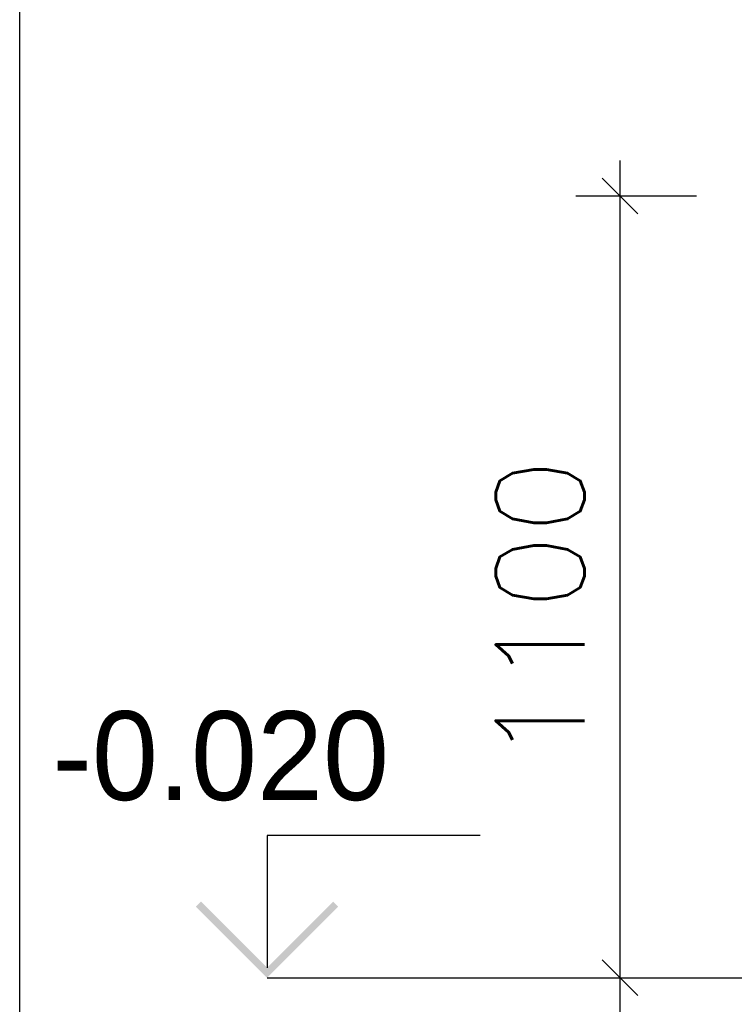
# Paper-space layout '450x700' of a CAD drawing. Header units: millimetres. Extents: x 0 to 420, y 0 to 695.
# Tile 26 of 86: x 0 to 20, y 310 to 337. Entities that reach past the tile are written whole.
import ezdxf

# ---------------------------------------------------------------- set-up
doc = ezdxf.new("R2010")
doc.units = ezdxf.units.MM
doc.layers.get('0').update_dxf_attribs({"linetype": 'CONTINUOUS'})
for name, color, linetype in [('AS_DIM_ON', 7, 'CONTINUOUS'), ('AS_INS_ON', 7, 'CONTINUOUS'), ('Tabelka', 172, 'CONTINUOUS')]:
    doc.layers.add(name, color=color, linetype=linetype)
doc.styles.add('ROMANS', font='romans')

# ---------------------------------------------------------------- blocks, each defined once
blk = doc.blocks.new('*U5')
at = {"color": 3}
blk.add_lwpolyline([(0, 690), (0, 0), (-415, 0), (-415, 690)], close=True, dxfattribs=at)

psp = doc.layouts.new('450x700')

# ---------------------------------------------------------------- hatches: boundary and pattern name
at = {"layer": 'AS_INS_ON'}
psp.add_hatch(color=7, dxfattribs=at).paths.add_polyline_path([(5.104, 312.627), (4.962, 312.486), (6.962, 310.486), (8.962, 312.486), (8.821, 312.627), (6.962, 310.769)])

# ---------------------------------------------------------------- linework, layer by layer
at = {"layer": 'AS_DIM_ON', "color": 8}
for p, q in [((16.9, 309.486), (16.9, 333.486)), ((15.65, 332.486), (19.048, 332.486)), ((15.65, 310.486), (19.588, 310.486))]:
    psp.add_line(p, q, dxfattribs=at)
at = {"layer": 'AS_DIM_ON', "color": 8, "linetype": 'ByBlock', "lineweight": -2}
for p, q in [((17.4, 331.986, 993.91), (16.4, 332.986, 993.91)), ((16.4, 310.986, 993.91), (17.4, 309.986, 993.91))]:
    psp.add_line(p, q, dxfattribs=at)
at = {"layer": 'AS_INS_ON', "color": 7}
for p, q in [((12.962, 314.486), (6.962, 314.486)), ((6.962, 314.486), (6.962, 310.769)), ((6.962, 310.486), (21.559, 310.486))]:
    psp.add_line(p, q, dxfattribs=at)

# ---------------------------------------------------------------- block references
at = {"layer": 'Tabelka'}
psp.add_blockref('*U5', (415, 5), dxfattribs=at)

# ---------------------------------------------------------------- texts
at = {"layer": 'AS_DIM_ON', "color": 9, "style": 'ROMANS'}
psp.add_text('1100', height=2.5, rotation=90, dxfattribs=at).set_placement((15.9, 316.54))
at = {"layer": 'AS_INS_ON', "color": 7}
psp.add_text('-0.020', height=2.5, dxfattribs=at).set_placement((0.92, 315.486))

doc.saveas('drawing.dxf')
